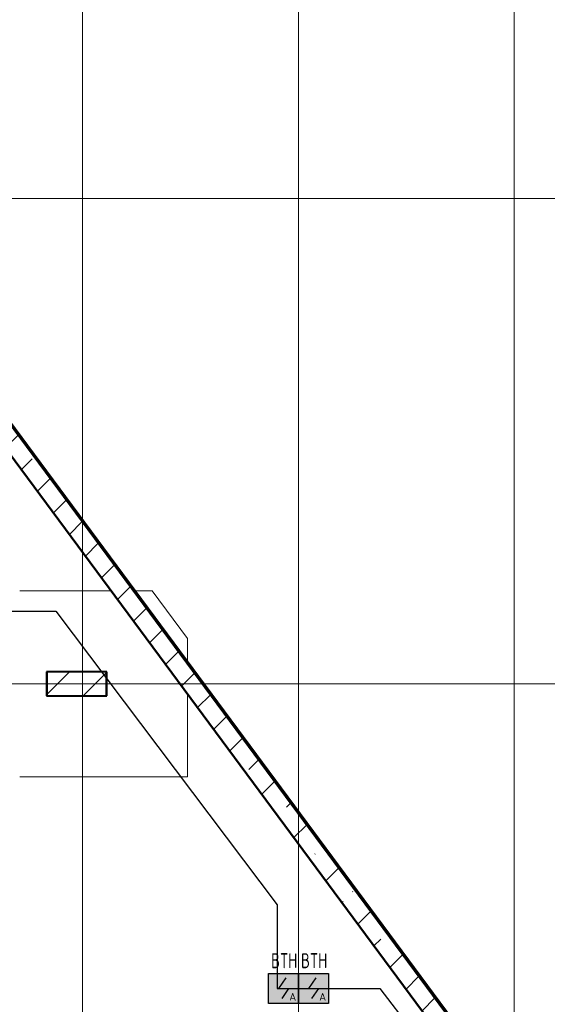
# Model space of a CAD drawing. Header units: millimetres. Extents: x -135639 to 224623, y -383017 to -59102.
# Tile 232 of 256: x 101944 to 110744, y -260866 to -244431. Entities that reach past the tile are written whole.
import ezdxf
from ezdxf.enums import TextEntityAlignment as Align

# ---------------------------------------------------------------- set-up
doc = ezdxf.new("R2010")
doc.units = ezdxf.units.MM
doc.linetypes.add('CONTINOUS', pattern=[0])
doc.linetypes.add('Линия сетки', pattern=[25, 20, -2.5, 0, -2.5])
for name, color, linetype, lineweight in [('A-200-M_WALL', 7, 'Continuous', 18), ('A-200-M_WALL_EXT', 7, 'Continuous', 18), ('A-200-M_WALL_INT', 7, 'Continuous', 18), ('A-200-M_WALL_PAT', 7, 'Continuous', 40), ('S-160-M_FOUND', 7, 'Continuous', 18), ('S-280-M_COLUMN', 7, 'Continuous', 18), ('Z-030-M_GRID', 7, 'Continuous', 9), ('ПС', 7, 'Continuous', 40), ('СС-011-ПОЖ-СИГНАЛИЗАЦИЯ', 1, 'Continuous', 30)]:
    doc.layers.add(name, color=color, linetype=linetype, lineweight=lineweight)
doc.styles.add('1111', font='isocpeur.ttf')

# ---------------------------------------------------------------- blocks, each defined once
blk = doc.blocks.new('135_SLK_GD_AR_rvt-1-B2_-11_400_')
at = {"layer": 'A-200-M_WALL_INT', "color": 253, "lineweight": 40, "true_color": 0xaaaaaa}
for p, q in [((105998, 115895), (134446, 77449)), ((134448, 77450), (105999, 115896)), ((111952, 106402), (110948, 106402)), ((110948, 106402), (110948, 106400)), ((110948, 106400), (110948, 106000)), ((111952, 106400), (111952, 106402)), ((111952, 105998), (111952, 106400)), ((110948, 106000), (110948, 105998)), ((110948, 105998), (111950, 105998)), ((111950, 105998), (111952, 105998))]:
    blk.add_line(p, q, dxfattribs=at)
blk = doc.blocks.new('Бетон-Прямоугольная-Колонна - CLM_Подземные этажи_В40-400х1000-V195-B2_-11_400_')
at = {"layer": 'S-280-M_COLUMN', "lineweight": 9, "true_color": 0xaaaaaa}
h = blk.add_hatch(dxfattribs=at)
h.set_pattern_fill('FP_74', color=253, style=0, pattern_type=2)
h.set_pattern_definition([(135, (106200, -111450), (-628.618, -628.618), []), (135, (106200, -110821.4), (-628.618, -628.618), [1111.25, -222.25, 6.706, -215.544])])
h.paths.add_polyline_path([(200, -500), (200, 500), (-200, 500), (-200, -500)])
at = {"layer": 'S-280-M_COLUMN', "color": 253, "lineweight": 40, "true_color": 0xaaaaaa}
for p, q in [((200, 500), (-200, 500)), ((-200, 500), (-200, -500)), ((200, -500), (200, 500)), ((-200, -500), (200, -500))]:
    blk.add_line(p, q, dxfattribs=at)
blk = doc.blocks.new('135_SLK_GD_KR_rvt-1-B2_-11_400_')
at = {"layer": 'A-200-M_WALL_PAT', "lineweight": 9, "true_color": 0xaaaaaa}
h = blk.add_hatch(dxfattribs=at)
h.set_pattern_fill('FP_5', color=253, style=0, pattern_type=2)
h.set_pattern_definition([(45, (0, 0), (-628.618, 628.618), []), (45, (628.6, 0), (-628.618, 628.618), [1111.25, -222.25, 6.706, -215.544])])
h.paths.add_polyline_path([(134448, 77450), (134821, 77450), (93228, 133659), (92867, 133644), (134392, 77525)])
at = {"layer": 'A-200-M_WALL', "color": 253, "lineweight": 40, "true_color": 0xaaaaaa}
for p, q in [((134706, 77605), (93228, 133659)), ((93228, 133659), (134706, 77605)), ((134708, 77607), (93231, 133659)), ((134711, 77609), (93236, 133659)), ((134714, 77611), (93240, 133660))]:
    blk.add_line(p, q, dxfattribs=at)
at = {"layer": 'A-200-M_WALL_EXT', "color": 253, "lineweight": 40, "true_color": 0xaaaaaa}
for p, q in [((134722, 77617), (93253, 133660)), ((93082, 133353), (134448, 77450))]:
    blk.add_line(p, q, dxfattribs=at)
at = {"layer": 'S-160-M_FOUND', "color": 253, "true_color": 0xaaaaaa}
for p, q in [((112025, 107750), (110500, 107750)), ((112711, 107750), (112425, 107750)), ((113300, 106954), (112711, 107750)), ((113300, 106568), (113300, 106954)), ((113300, 104650), (113300, 106026)), ((110500, 104650), (113300, 104650))]:
    blk.add_line(p, q, dxfattribs=at)
at = {"layer": 'S-280-M_COLUMN', "color": 253, "lineweight": 18, "true_color": 0xaaaaaa, "rotation": 270.0000000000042}
blk.add_blockref('Бетон-Прямоугольная-Колонна - CLM_Подземные этажи_В40-400х1000-V195-B2_-11_400_', (111450, 106200), dxfattribs=at)
blk = doc.blocks.new('-2 этаж')
at = {"layer": 'Z-030-M_GRID', "color": 253, "linetype": 'Линия сетки', "true_color": 0xaaaaaa}
for p, q in [((370642.3, -369621.6), (370642.3, -216207.4)), ((374242.3, -369621.4), (374242.3, -216207.4)), ((377842.3, -369621.2), (377842.3, -216207.4)), ((415037, -235627.3), (337187.5, -235627.3)), ((415037.5, -243727.3), (337187.5, -243727.3))]:
    blk.add_line(p, q, dxfattribs=at)
at = {"lineweight": 5}
for name in ['135_SLK_GD_KR_rvt-1-B2_-11_400_', '135_SLK_GD_AR_rvt-1-B2_-11_400_']:
    blk.add_blockref(name, (259092.3, -349927.3), dxfattribs=at)
blk = doc.blocks.new('*U4706')
at = {"lineweight": 35, "true_color": 0xffffff}
h = blk.add_hatch(color=7, dxfattribs=at)
h.dxf.hatch_style = 1
h.paths.add_polyline_path([(0, 500), (0, 0), (500, 0), (500, 500)])
at = {"color": 1, "linetype": 'ByBlock', "lineweight": -2}
for p, q in [((289, 426), (167, 250)), ((167, 250), (333, 250)), ((333, 250), (219, 86))]:
    blk.add_line(p, q, dxfattribs=at)
at = {"color": 1, "linetype": 'ByBlock', "lineweight": -2, "ltscale": 0.1}
blk.add_lwpolyline([(0, 500), (500, 500), (500, 0), (0, 0)], close=True, dxfattribs=at)
at = {"color": 1, "linetype": 'ByBlock', "lineweight": -2, "ltscale": 1000, "style": '1111'}
blk.add_text('A', height=128, dxfattribs=at).set_placement((403, 49), align=Align.CENTER)
at = {"color": 0, "linetype": 'ByBlock', "lineweight": -2, "style": '1111'}
blk.add_attdef('INDEX', (-63, -235), '', height=125, dxfattribs=at)
at = {"color": 0, "linetype": 'ByBlock', "lineweight": -2, "style": '1111', "flags": 1}
for tag, p in [('NAME_DEVICE', (-64, -421)), ('NUM_POM', (-82, -847))]:
    blk.add_attdef(tag, p, '', height=125, dxfattribs=at)
at = {"color": 0, "linetype": 'ByBlock', "lineweight": -2, "style": '1111', "width": 0.7}
blk.add_attdef('NUM_DEVICE', (-64, -630), '', height=125, dxfattribs=at)

msp = doc.modelspace()

# ---------------------------------------------------------------- linework, layer by layer
at = {"layer": 'СС-011-ПОЖ-СИГНАЛИЗАЦИЯ', "lineweight": 30}
msp.add_lwpolyline([(77550, -266569), (77550, -259489), (75772, -259489), (75772, -254086), (77258, -254086), (77258, -250184), (75754, -250184), (75754, -249350), (97742, -249350), (97742, -250396), (99149, -250396), (99149, -254302), (102545, -254302), (106241, -259207), (106241, -260603), (107949, -260603), (110594, -264049)], dxfattribs=at)

# ---------------------------------------------------------------- block references
at = {"color": 0}
msp.add_blockref('-2 этаж', (-267648, -11789), dxfattribs=at)
at = {"layer": 'ПС', "color": 7, "linetype": 'CONTINOUS', "lineweight": 30, "ltscale": 100}
ref = msp.add_blockref('*U4706', (106095, -260853), dxfattribs=dict(at, xscale=1.000736, yscale=1.000736, zscale=1.000736))
ref.add_attrib('NUM_DEVICE', 'BTH', dxfattribs={"layer": '0', "color": 0, "linetype": 'ByBlock', "lineweight": -2, "ltscale": 100, "height": 250.2, "style": '1111', "width": 0.7}).set_placement((106356, -260263), align=Align.CENTER)
ref = msp.add_blockref('*U4706', (106594, -260853), dxfattribs=dict(at, xscale=1.000736, yscale=1.000736, zscale=1.000736))
ref.add_attrib('NUM_DEVICE', 'BTH', dxfattribs={"layer": '0', "color": 0, "linetype": 'ByBlock', "lineweight": -2, "ltscale": 100, "height": 250.2, "style": '1111', "width": 0.7}).set_placement((106856, -260263), align=Align.CENTER)

doc.saveas('drawing.dxf')
